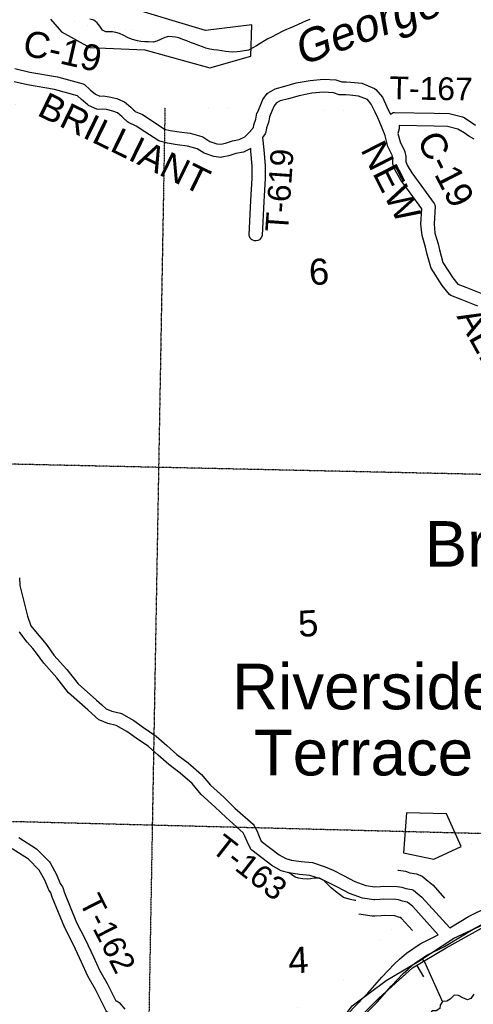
# Model space of a CAD drawing. Header units: feet. Extents: x -155 to 2562643, y -56 to 364810.
# Tile 50 of 121: x 2510437 to 2517405, y 218423 to 233530. Entities that reach past the tile are written whole.
import ezdxf
from ezdxf.enums import TextEntityAlignment as Align

# ---------------------------------------------------------------- set-up
doc = ezdxf.new("R2010")
doc.units = ezdxf.units.FT
doc.header["$MEASUREMENT"] = 0
for name, pattern in [('HIDDEN', [0.375, 0.25, -0.125]), ('HIDDEN2', [0.1875, 0.125, -0.0625]), ('water', [0])]:
    doc.linetypes.add(name, pattern=pattern)
for name, color, linetype in [('COUNTY-RD', 7, 'Continuous'), ('CR-TEXT', 7, 'Continuous'), ('INCORPORATED', 3, 'Continuous'), ('MTEXT', 2, 'Continuous'), ('RAILROAD', 6, 'Continuous'), ('RAMPS', 7, 'Continuous'), ('SECTION', 8, 'HIDDEN2'), ('SECTION-TEXT', 8, 'Continuous'), ('STATE-RT', 2, 'Continuous'), ('TOWNSHIP', 9, 'HIDDEN'), ('TR-TEXT', 6, 'Continuous'), ('TWP-RD', 6, 'Continuous'), ('WATER-TEXT', 1, 'Continuous'), ('WATERWAY', 14, 'water')]:
    doc.layers.add(name, color=color, linetype=linetype)
doc.styles.add('ARIAL', font='arial.ttf')

msp = doc.modelspace()

# ---------------------------------------------------------------- linework, layer by layer
at = {"layer": 'COUNTY-RD'}
for points in [[(2510361.02, 232778.72), (2510594.71, 232725.42), (2511016.59, 232652.38), (2511411.25, 232546.05), (2511431.81, 232534.93), (2511520.41, 232455.84), (2511599.66, 232386.38), (2511667.6, 232354.99), (2511718.75, 232359.75), (2511811.15, 232345.72), (2511926.99, 232318.39), (2512033.94, 232275.77), (2512046.96, 232268.15), (2512144.44, 232189.31), (2512186.66, 232148.55), (2512205.58, 232130.28), (2512213.28, 232122.84), (2512322.43, 232074.24), (2512469.84, 231976.18), (2512661.43, 231851.88), (2512747.38, 231830.44), (2512884.65, 231809.75), (2513054.61, 231786.23), (2513237.6, 231737.93), (2513252.45, 231731.29), (2513358.39, 231661.48), (2513463.84, 231626.65), (2513525.29, 231618.86), (2513599.37, 231635.27), (2513707.31, 231669.12), (2513809.07, 231689.2)], [(2513985.27, 231552.71), (2513873.42, 231498.04), (2513756.74, 231475.02), (2513651.02, 231441.87), (2513543.16, 231417.97), (2513525.93, 231417.18), (2513419.5, 231430.67), (2513270.49, 231479.88), (2513162.86, 231550.81), (2513015.24, 231589.77), (2512856.04, 231611.81), (2512708.19, 231634.08), (2512588.77, 231663.88), (2512573.56, 231670.49), (2512360.02, 231809.02), (2512225.69, 231898.38), (2512107.83, 231950.86), (2512093.32, 231960.65), (2512066.66, 231986.4), (2512059.89, 231992.94), (2512011.84, 232039.33), (2511938.83, 232098.38), (2511866.68, 232127.13), (2511773.11, 232149.2), (2511712.91, 232158.35), (2511646.18, 232152.14), (2511620.13, 232156.61), (2511496.15, 232213.89), (2511484.09, 232221.73), (2511387.9, 232306.04), (2511325.04, 232362.15), (2510973.42, 232456.88), (2510555.38, 232529.26), (2510351.03, 232575.86)], [(2513809.07, 231689.2), (2513896.22, 231731.8), (2513984.46, 231820.93), (2513988.73, 231826.47), (2513990.25, 231827.63), (2514029.21, 231874.38), (2514036.01, 231915.26), (2514063.74, 232001.81), (2514081.9, 232093.32), (2514088.14, 232107.81), (2514128.62, 232202.07), (2514172.15, 232306.45), (2514239.29, 232396.4), (2514254.48, 232409.91), (2514359.39, 232470.61), (2514512.25, 232510.37), (2514683.85, 232558.79), (2514897.85, 232599.21), (2515102.93, 232616.43), (2515295.46, 232606.92), (2515385.67, 232576.73), (2515449.97, 232577.14), (2515526.05, 232573.05), (2515692.94, 232553.95), (2515886.97, 232475.55), (2515906.85, 232461.11), (2516008.45, 232340.02), (2516076.01, 232194.22), (2516122.42, 232097.23), (2516131.8, 232077.63)], [(2517476.54, 229134.12), (2517218.25, 229238.6), (2517059.5, 229298.17), (2517038.12, 229313.44), (2516926.03, 229449.45), (2516756.54, 229716.63), (2516750.35, 229730.85), (2516693.62, 229947.59), (2516671.13, 230037.42), (2516617.49, 230217.42), (2516600.78, 230393.03), (2516616.39, 230629.5), (2516435.35, 230872.77), (2516294.13, 231069.24), (2516212.35, 231208.83), (2516173.79, 231300.52), (2516169.87, 231318.46), (2516166.98, 231409.34), (2516160.48, 231449.62), (2516092.12, 231585.58), (2516050.6, 231748.23), (2516049.75, 231750.07), (2516049.24, 231752.46), (2515958.25, 231976.96), (2515936.76, 232021.88), (2515895.07, 232109), (2515838.15, 232231.83), (2515777.55, 232304.05), (2515643.21, 232358.33), (2515509.3, 232373.67), (2515445.24, 232377.1), (2515362.07, 232376.58), (2515345.78, 232379.18), (2515258.1, 232408.52), (2515106.37, 232416.01), (2514924.84, 232400.77), (2514729.66, 232363.91), (2514564.59, 232317.33), (2514436.03, 232283.89), (2514381.2, 232252.17), (2514347.22, 232206.64), (2514312.8, 232124.11), (2514276.95, 232040.63), (2514276.94, 232040.58), (2514273.96, 232033.66), (2514257.7, 231951.68), (2514230.91, 231868.09)], [(2516267.3, 231905.03), (2516266.15, 231855.59), (2516248.29, 231782.42), (2516280.54, 231656.06)], [(2514230.91, 231868.09), (2514219.87, 231801.66), (2514208.76, 231777.42), (2514164.68, 231724.53)], [(2516280.54, 231656.06), (2516349.53, 231518.84), (2516354.25, 231504.25), (2516366.46, 231428.53), (2516368.89, 231352.52), (2516391.59, 231298.53), (2516461.97, 231178.4), (2516596.79, 230990.84), (2516805.88, 230709.88), (2516815.18, 230688.15), (2516819.16, 230664.87), (2516801.4, 230395.94), (2516814.74, 230255.81), (2516864.07, 230090.29), (2516887.38, 229997.19), (2516937.92, 229804.06), (2517088.27, 229567.07), (2517167.1, 229471.41), (2517290.89, 229424.96), (2517546.82, 229321.44)], [(2514565.06, 216686.07), (2514971.55, 216766.09), (2515037.14, 217074.18), (2515119.06, 217266.64), (2515199.99, 217466.52), (2515327.92, 217686.95), (2515406.28, 217845.48), (2515463.47, 217932.55), (2515557.83, 218060.47), (2515704.74, 218230.3), (2515930.46, 218458.45), (2516147.73, 218706.81), (2516326.81, 218896.33), (2516403.71, 218964.6), (2516502.66, 219049.2), (2516691.68, 219177.55), (2516960.87, 219312.09), (2517427.82, 219593.16), (2517725.14, 219743.11), (2517959.53, 219874.33), (2518056.83, 219921.7), (2518175.88, 219969.97), (2518472.44, 220071.79), (2518636.28, 220569.78)], [(2517042.23, 219594.49), (2517331.08, 219768.36), (2517631.22, 219919.73), (2517866.83, 220051.65), (2517975.39, 220104.5), (2518105.78, 220157.37), (2518313.52, 220228.69), (2518413.9, 220533.79)], [(2514624.81, 216914.48), (2514806.01, 216971.39), (2514846.76, 217137.58), (2514934.34, 217343.34), (2515019.91, 217554.68), (2515151.58, 217781.57), (2515232.4, 217945.06), (2515299.29, 218046.89), (2515401.49, 218185.45), (2515557.86, 218366.2), (2515783.96, 218594.75), (2515999.73, 218841.39), (2516187.47, 219040.07), (2516272.33, 219115.4), (2516381.12, 219208.42), (2516590.34, 219350.49), (2516867.79, 219489.17)]]:
    msp.add_lwpolyline(points, dxfattribs=at)
at = {"layer": 'INCORPORATED'}
for points in [[(2510908.78, 233535.24), (2511079.93, 233341.73), (2511513.67, 233104.56), (2511513.67, 233104.56), (2512357.9, 233064.72), (2513355.95, 232791), (2513988.62, 232970.04), (2513988.62, 232970.04), (2514002.53, 233453.26), (2513290.41, 233363.06), (2511996.62, 233750.03)], [(2517220.29, 220842.69), (2516994.04, 221343.67), (2516379.93, 221359.83), (2516331.45, 220745.72), (2516800.11, 220648.76), (2517220.29, 220842.69)]]:
    msp.add_lwpolyline(points, dxfattribs=at)
at = {"layer": 'RAILROAD'}
msp.add_line((2516537.22, 219019.76), (2516642.24, 218843.7), dxfattribs=at)
at = {"layer": 'RAILROAD', "const_width": 0.08}
for points in [[(2523257, 223821.41), (2522792.8, 223297.13), (2522332.12, 222770.4), (2521840.99, 222249.68), (2521313.92, 221809.07), (2520794.84, 221444.56), (2520243.82, 221072.05), (2519712.76, 220719.56), (2519181.69, 220425.15), (2518650.63, 220192.83), (2518141.54, 219918.45), (2517626.45, 219678.12), (2517105.37, 219437.78), (2516570.32, 219083.29), (2516067.21, 218790.89), (2515544.13, 218398.35), (2515226.69, 217976.71)], [(2523279.26, 222786.29), (2522776.85, 222355.82), (2522238.29, 221999.33), (2521721.2, 221642.84), (2521214.1, 221282.34), (2520693.02, 221005.95), (2520169.95, 220771.63), (2519648.87, 220523.29), (2519143.76, 220302.98), (2518614.7, 220092.69), (2518069.66, 219868.38), (2517532.61, 219592), (2516989.57, 219289.58), (2516472.49, 218981.15), (2515959.4, 218522.52), (2515456.29, 218022.52), (2515412.36, 217968.74)]]:
    msp.add_lwpolyline(points, dxfattribs=at)
at = {"layer": 'RAILROAD'}
for points in [[(2516104.29, 218652.03), (2516472.49, 218981.15), (2516989.57, 219289.58), (2517532.61, 219592), (2518069.66, 219868.38), (2518614.7, 220092.69), (2519143.76, 220302.98), (2519648.87, 220523.29), (2520169.95, 220771.63), (2520693.02, 221005.95), (2521214.1, 221282.34), (2521721.2, 221642.84), (2521936.94, 221791.58)], [(2515544.13, 218398.35), (2516067.21, 218790.89), (2516570.32, 219083.29), (2517105.37, 219437.78), (2517626.45, 219678.12)], [(2515456.29, 218022.52), (2515959.4, 218522.52), (2516472.49, 218981.15), (2516989.57, 219289.58), (2517532.61, 219592)], [(2514712.27, 217077.63), (2514822.44, 217270.95), (2515226.69, 217976.71), (2515544.13, 218398.35), (2515746.22, 218550)]]:
    msp.add_lwpolyline(points, dxfattribs=at)
at = {"layer": 'RAMPS', "const_width": 0.01}
msp.add_lwpolyline([(2517696.28, 220411.17), (2516924.05, 220323.74)], dxfattribs=at)
at = {"layer": 'SECTION'}
for points in [[(2512668.94, 232183.68), (2512187.02, 204960.44)], [(2525171.73, 226386.8), (2485717.57, 227244.99)], [(2485601.05, 221860.87), (2521281.74, 220950.62)]]:
    msp.add_lwpolyline(points, dxfattribs=at)
at = {"layer": 'STATE-RT', "color": 2, "linetype": 'Continuous', "const_width": 0.05}
for points in [[(2511214.74, 233548.98), (2511267.56, 233512), (2511322.3, 233479.08), (2511396.84, 233456.61), (2511491.47, 233430.54), (2511571.76, 233420.21), (2511683.97, 233414.57), (2511826.16, 233411.56), (2511982.6, 233396.83), (2512137.21, 233374.04), (2512314.04, 233341.7), (2512483.13, 233297.17), (2512622.45, 233239.98), (2512790.08, 233169.35), (2512943.63, 233102.44), (2513036.34, 233072.33), (2513165.11, 233040.97), (2513303.67, 233019.85), (2513397.88, 233013.82), (2513521.81, 233022.46), (2513617.68, 233032.51), (2513717.34, 233052.66), (2513828.45, 233099.11), (2513994.78, 233183.92)], [(2514000.45, 233381.01), (2514061.19, 233419.82), (2514163.68, 233473.88), (2514288.29, 233526.06), (2514494.78, 233621.65)], [(2513989.86, 233013.03), (2514021.88, 233029.35), (2514130.32, 233107.99), (2514212.19, 233160.3), (2514291.84, 233202.3), (2514409.29, 233251.48), (2514611.16, 233344.93), (2514801.99, 233417.34), (2514957.14, 233506.39), (2515022.89, 233534.68)]]:
    msp.add_lwpolyline(points, dxfattribs=at)
at = {"layer": 'STATE-RT', "color": 3, "linetype": 'Continuous', "const_width": 0.02}
for points in [[(2516543.57, 220405.56), (2516608.05, 220466.87), (2516616.74, 220473.37), (2516620.01, 220477.1), (2516715.23, 220550.27), (2516717.28, 220551.64), (2516717.76, 220552.18), (2516809.04, 220619.3), (2516822.9, 220628.36), (2516822.96, 220628.39), (2516886.33, 220664.94), (2516886.34, 220664.95), (2516886.4, 220664.98), (2516936.19, 220693.7), (2516936.2, 220693.71), (2516943.72, 220697.77), (2517037.23, 220744.88), (2517038.1, 220745.09), (2517043.84, 220748.01), (2517201.11, 220817.85), (2517202.46, 220818.14), (2517206.81, 220820.24), (2517342.25, 220873.81), (2517345.83, 220874.5), (2517352.69, 220877.5), (2517512.18, 220927.33)], [(2517447.44, 220592.82), (2517320.06, 220542.44), (2517168.94, 220475.32), (2517082.42, 220431.74), (2517036.36, 220405.17), (2517036.34, 220405.15), (2517036.28, 220405.12), (2516980.07, 220372.7), (2516896.52, 220311.26), (2516809.05, 220244.06), (2516800.45, 220235.88)], [(2516295.71, 219730.74), (2516128.67, 219561.06), (2516128.65, 219561.04), (2515898.18, 219323.06), (2515644.59, 219051.34), (2515450.61, 218838.67), (2515286.92, 218651.09), (2515173.2, 218515.22), (2515054.83, 218348.85), (2514930.71, 218171.89), (2514817.6, 217995.88), (2514762.03, 217892.42), (2514691.51, 217746.01), (2514449.9, 217149.02)], [(2514683.42, 218341.74), (2514809.46, 218521.44), (2514809.59, 218521.56), (2514810.04, 218522.26), (2514932.16, 218693.9), (2514934.03, 218695.61), (2514939.36, 218703.22), (2515057.83, 218844.77), (2515058.66, 218845.47), (2515059.84, 218847.12), (2515225.77, 219037.27), (2515226.76, 219038.08), (2515227.96, 219039.73), (2515423.63, 219254.25), (2515424.2, 219254.71), (2515424.79, 219255.51), (2515679.83, 219528.78), (2515680.82, 219529.57), (2515681.74, 219530.79), (2515910.13, 219766.62)]]:
    msp.add_lwpolyline(points, dxfattribs=at)
at = {"layer": 'STATE-RT', "color": 3, "linetype": 'Continuous'}
for points in [[(2516244.24, 220481.35), (2516254.05, 220481.18), (2516365.94, 220464.83), (2516432.07, 220441.56), (2516534.7, 220424.36), (2516617.01, 220387.36), (2516712.07, 220310.65), (2516786.38, 220248.85), (2516963.34, 220053.68)], [(2516472.15, 219553.3), (2516300.9, 219742.15), (2516283.39, 219756.72), (2516256.79, 219761.17), (2516197.58, 219782), (2516197.04, 219782.08), (2516033.8, 219784.93), (2515987.82, 219781.44), (2515892.36, 219774.2), (2515851.78, 219775.81), (2515647.94, 219807.91)]]:
    msp.add_lwpolyline(points, dxfattribs=at)
at = {"layer": 'TOWNSHIP', "const_width": 0.03, "flags": 128}
msp.add_lwpolyline([(2485834.49, 232647.22), (2517424.08, 232101.54), (2517424.08, 232101.54), (2525271.35, 231965.99)], dxfattribs=at)
at = {"layer": 'TWP-RD'}
for points in [[(2516131.8, 232077.63), (2516142.85, 232087.37), (2516158.79, 232096.87), (2516176.2, 232103.27), (2516194.51, 232106.36), (2516805.86, 232095.45), (2517035.19, 232090.16), (2517238.89, 232039.41), (2517253.34, 232033.29), (2517372.07, 231959.28), (2517439.06, 231913.11)], [(2517416.25, 231697.91), (2517334.3, 231742.41), (2517262.36, 231792), (2517167.61, 231851.05), (2517008.39, 231890.72), (2516801.77, 231895.49), (2516267.3, 231905.03)], [(2514164.68, 231724.53), (2514164.68, 231724.53), (2514189.21, 231535.2), (2514208.39, 231291.2), (2514210.29, 231091.34), (2514185.06, 230741.41), (2514160.76, 230218.11), (2514152.78, 230193.04), (2514138.57, 230170.87), (2514119.11, 230153.13), (2514095.71, 230141.03), (2514070, 230135.41), (2514043.68, 230136.63), (2514018.61, 230144.61), (2513996.44, 230158.82), (2513978.7, 230178.28), (2513966.6, 230201.68), (2513960.98, 230227.39), (2513985.4, 230753.25), (2514010.23, 231097.6), (2514008.47, 231282.39), (2513990.22, 231514.51), (2513985.27, 231552.71)], [(2510436.15, 224967.54), (2510439.92, 224849.49), (2510555.6, 224375.99), (2510609.42, 224231.4), (2510703.85, 224109.77), (2510793.36, 224011.87), (2510857.18, 223927.23), (2510963.37, 223781.77), (2511161.22, 223560.83), (2511334.53, 223338.83), (2511617.86, 223091.23), (2511698.24, 223018.48), (2511768.03, 222955.32), (2511854.01, 222920.24), (2511986.09, 222888.62), (2511998.77, 222883.69), (2512191.11, 222777), (2512339.69, 222669), (2512535.46, 222538.28), (2512697.22, 222396.13), (2512852.33, 222255.89), (2513027.75, 222127.63), (2513227.98, 221951.44), (2513369.82, 221782.87), (2513571.55, 221598.76), (2513744.24, 221434.34), (2514023.09, 221185.83), (2514033.92, 221172.12), (2514079.02, 221088.44), (2514114.86, 220998.63), (2514148.28, 220926.85), (2514422.75, 220718.52), (2514526.35, 220657.89), (2514611.99, 220634.44), (2514760.32, 220614.5), (2514933.73, 220596.81), (2515127.9, 220533.74), (2515252.51, 220480.35), (2515413.13, 220399.04), (2515584.23, 220305.66), (2515751.88, 220247.09), (2515890.12, 220225.32), (2515978.16, 220232.01), (2515978.18, 220232.01), (2516020.72, 220235.23), (2516233.7, 220231.5), (2516305.82, 220220.96), (2516369.46, 220198.57), (2516461.59, 220183.13), (2516485.1, 220172.56), (2516553.63, 220117.26), (2516612.99, 220067.89), (2517042.23, 219594.49)], [(2512083.4, 222608.04), (2511919.63, 222698.88), (2511792.59, 222729.3), (2511668.11, 222780.08), (2511653.34, 222789.37), (2511547.33, 222885.31), (2511547.32, 222885.32), (2511484.95, 222941.77), (2511188.59, 223200.75), (2511007.72, 223432.44), (2510807.72, 223655.78), (2510696.56, 223808.05), (2510639.36, 223883.9), (2510550.81, 223980.75), (2510437.39, 224126.85), (2510429.98, 224140.15)], [(2516867.79, 219489.17), (2516474.28, 219923.12), (2516426.88, 219962.54), (2516389.95, 219992.35), (2516319.38, 220004.17), (2516257.72, 220025.86), (2516217.41, 220031.76), (2516026.53, 220035.09), (2515968.93, 220030.73), (2515887.85, 220024.58), (2515876.26, 220025.04), (2515702.94, 220052.33), (2515502.8, 220122.26), (2515320.03, 220222), (2515167.87, 220299.03), (2515057.47, 220346.33), (2514892.22, 220400.01), (2514736.84, 220415.86), (2514572.09, 220438), (2514454.47, 220470.21), (2514442.37, 220475.3), (2514311.39, 220551.96), (2514001.16, 220787.43), (2513989.99, 220799.19), (2513980.85, 220812.61), (2513931.18, 220919.3), (2513897.52, 221003.65), (2513870.36, 221054.04), (2513608.72, 221287.22), (2513435.17, 221452.46), (2513225.27, 221644.02), (2513084.61, 221811.19), (2512902.41, 221971.51), (2512725.91, 222100.57), (2512564.14, 222246.83), (2512413.39, 222379.3), (2512225.32, 222504.88), (2512083.4, 222608.04)], [(2510424.39, 220982.54), (2510696.28, 220806.97), (2510704.83, 220800.01), (2510895.07, 220606.77), (2510903.05, 220596.17), (2511004.95, 220415.16), (2511059.98, 220276.37), (2511093.52, 220226.54), (2511099.65, 220213.94), (2511125.08, 220135.35), (2511310.77, 219677.74), (2511441.6, 219421.94)], [(2511848.74, 218277.3), (2511845.13, 218277.18), (2511826.34, 218280.16), (2511808.44, 218286.64), (2511792.09, 218296.38), (2511777.86, 218309.03), (2511766.28, 218324.14), (2511603.22, 218649.72), (2511485.96, 218853.99), (2511387.65, 219068.94), (2511262.18, 219333.53), (2511128.73, 219594.44), (2510937.02, 220066.88), (2510915.85, 220132.33), (2510885.04, 220178.1), (2510880.02, 220187.63), (2510824.03, 220328.85), (2510738.55, 220480.68), (2510573.9, 220647.92), (2510324.05, 220809.26)], [(2511441.6, 219421.94), (2511568.95, 219153.39), (2511664, 218945.57), (2511779.5, 218744.36), (2511913.45, 218476.9), (2511916.78, 218476.41), (2511933.75, 218470.69), (2511949.43, 218462.06), (2511963.32, 218450.78), (2512051.73, 218348)]]:
    msp.add_lwpolyline(points, dxfattribs=at)
at = {"layer": 'WATERWAY'}
for points in [[(2514892.31, 233532.98), (2514838.63, 233509.79), (2514769.04, 233480.26), (2514713.4, 233455.03), (2514645.81, 233425.53), (2514588.17, 233400.26), (2514536.46, 233379.12), (2514478.77, 233355.85), (2514304.16, 233263.93), (2514250.57, 233236.73), (2514197.02, 233207.53), (2514133.69, 233166.07), (2514072.29, 233128.67), (2514016.78, 233097.41), (2513953.28, 233063.99), (2513825.38, 233041.3), (2513775.33, 233036.26), (2513713.22, 233032.98), (2513650.97, 233035.73), (2513598.67, 233042.69), (2513540.27, 233053.55), (2513477.91, 233062.32), (2513419.59, 233069.16), (2513357.22, 233077.93), (2513298.7, 233094.81), (2513246.19, 233111.81), (2513187.58, 233132.7), (2513124.88, 233157.53), (2513060.21, 233180.3), (2513003.56, 233203.25), (2512944.91, 233226.15), (2512882.25, 233248.97), (2512831.79, 233264), (2512779.53, 233268.96), (2512725.31, 233271.87), (2512665.49, 233254.58), (2512601.87, 233227.18), (2512544.23, 233201.9), (2512488.38, 233186.71), (2512414.11, 233189.21), (2512357.88, 233192.07), (2512297.6, 233196.87), (2512245.26, 233205.84), (2512172.61, 233226.45), (2512103.85, 233253.16), (2512038.98, 233285.97), (2511972.1, 233318.75), (2511915.62, 233333.66), (2511863.28, 233342.63), (2511809.14, 233341.53), (2511758.93, 233344.52), (2511708.3, 233367.58), (2511666.89, 233428.99), (2511627.71, 233480.4), (2511576.66, 233523.54), (2511516.17, 233538.37)], [(2515602.01, 220014.91), (2515587.73, 220016.27), (2515517.22, 220030.9), (2515462.7, 220047.86), (2515412.24, 220062.89), (2515349.08, 220109.8), (2515283.86, 220158.67), (2515220.57, 220211.6), (2515167.31, 220264.73), (2515101.81, 220327.66), (2515040.98, 220358.54), (2514960.78, 220356.91), (2514904.8, 220347.73), (2514852.75, 220342.65), (2514788.46, 220347.37), (2514720.04, 220358.02), (2514667.53, 220375.02), (2514592.17, 220429.71), (2514568.14, 220447.64)], [(2516934.35, 218465.73), (2516656.43, 219078.19), (2516625.45, 219116.72)], [(2517110.6, 218562.55), (2517049.63, 218501.55), (2516998.15, 218472.72), (2516934.35, 218465.73), (2516897.27, 218409.09), (2516890.05, 218358.93), (2516834.67, 218324.04), (2516770.75, 218325.05), (2516727.68, 218268.32), (2516768.75, 218194.88), (2516803.67, 218131.35), (2516807.71, 218066.08)], [(2517411.93, 218577.23), (2517368.96, 218514.5), (2517315.42, 218489.64), (2517242.99, 218524.56), (2517176.55, 218559.57), (2517110.6, 218562.55)]]:
    msp.add_lwpolyline(points, dxfattribs=at)

# ---------------------------------------------------------------- texts
at = {"layer": 'CR-TEXT', "style": 'ARIAL'}
for s, rotation, p in [('C-19', 347, (2510434.44, 232877.32)), ('BRILLIANT', 334, (2510635.32, 231962.78)), ('C-19', 297, (2516423.72, 231633.94)), ('NEW', 297, (2515559.77, 231482.17)), ('ALEXANDRIA', 299, (2517038.15, 228919.13))]:
    msp.add_text(s, height=400, rotation=rotation, dxfattribs=at).set_placement(p, align=Align.BOTTOM_LEFT)
at = {"layer": 'MTEXT', "style": 'ARIAL'}
for s, p in [('Brilliant', (2516658.54, 224926.55)), ('Riverside', (2513700.88, 222738.88)), ('Terrace', (2514033.64, 221724.61))]:
    msp.add_text(s, height=700, dxfattribs=at).set_placement(p, align=Align.BOTTOM_LEFT)
at = {"layer": 'SECTION-TEXT', "style": 'ARIAL'}
for s, p in [('6', (2515051.49, 229344)), ('5', (2514885.49, 223948.45)), ('4', (2514733.68, 218782.81))]:
    msp.add_text(s, height=400, rotation=3, dxfattribs=at).set_placement(p, align=Align.BOTTOM_CENTER)
at = {"layer": 'TR-TEXT', "style": 'ARIAL'}
for s, rotation, p in [('T-167', 359, (2516114.36, 232205.23)), ('T-619', 86, (2514661.98, 230254.4)), ('T-163', 322, (2513294.7, 220697.17)), ('T-162', 297, (2511249.33, 219953.78))]:
    msp.add_text(s, height=350, rotation=rotation, dxfattribs=at).set_placement(p, align=Align.BOTTOM_LEFT)
at = {"layer": 'WATER-TEXT', "style": 'ARIAL', "oblique": 10}
msp.add_text('Georges', height=500, rotation=20, dxfattribs=at).set_placement((2515839.79, 233744.41), align=Align.TOP_CENTER)

doc.saveas('drawing.dxf')
